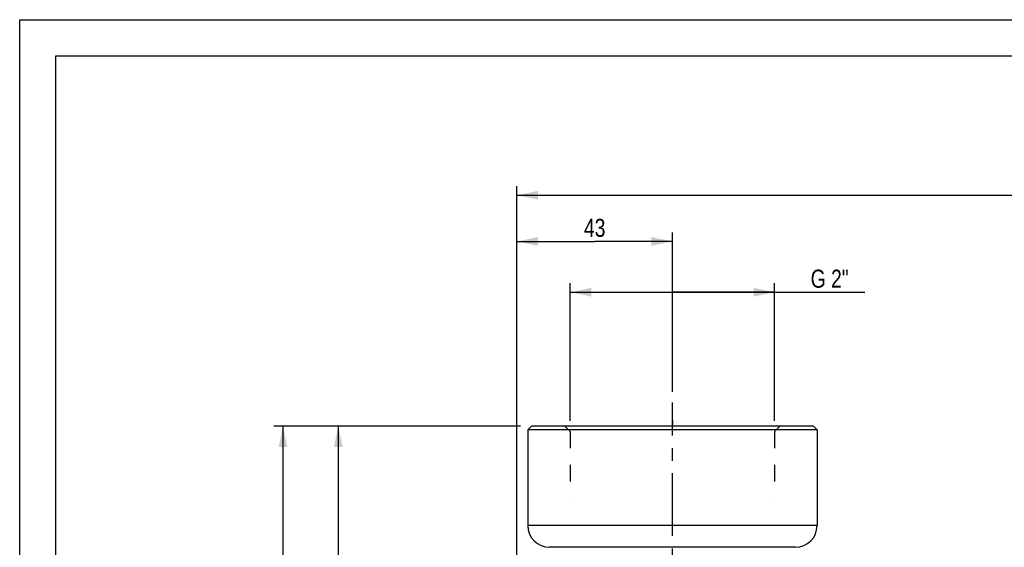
# Model space of a CAD drawing. Header units: millimetres. Extents: x 0 to 841, y 0 to 594.
# Tile 5 of 11: x 0 to 272, y 448 to 594. Entities that reach past the tile are written whole.
import ezdxf

# ---------------------------------------------------------------- set-up
doc = ezdxf.new("R2010")
doc.units = ezdxf.units.MM
doc.header["$LTSCALE"] = 46.2
doc.linetypes.add('CENTER', pattern=[0.6, 0.375, -0.075, 0.075, -0.075])
doc.linetypes.add('HIDDEN', pattern=[0.2, 0.1, -0.1])
doc.layers.get('0').update_dxf_attribs({"linetype": 'CONTINUOUS'})
for name, color, linetype in [('ASSI', 7, 'CONTINUOUS'), ('CURVE', 7, 'CONTINUOUS'), ('GEOM', 7, 'CONTINUOUS'), ('QUOTE', 7, 'CONTINUOUS')]:
    doc.layers.add(name, color=color, linetype=linetype)
doc.styles.get("Standard").update_dxf_attribs({"font": 'txt', "width": 0.8})
doc.dimstyles.new('DIMSTYLE_1', dxfattribs={"dimtxt": 5, "dimasz": 5.8, "dimexe": 1.25, "dimexo": 1.5, "dimtad": 1, "dimdec": 3, "dimdsep": 46, "dimtxsty": 'Standard', "dimblk": '_FILLED', "dimblk1": '_FILLED', "dimblk2": '_FILLED', "dimcen": 0.09, "dimadec": 3, "dimazin": 2, "dimtp": 0.3, "dimtm": 0.3, "dimtfac": 1, "dimtdec": 3, "dimtofl": 0, "dimtmove": 0, "dimatfit": 3, "dimldrblk": '_FILLED', "dimfxl": 1, "dimtolj": 1, "dimarcsym": 0})
doc.dimstyles.new('DIMSTYLE_2', dxfattribs={"dimtxt": 5, "dimasz": 5.8, "dimexe": 1.25, "dimexo": 1.5, "dimtad": 1, "dimdec": 3, "dimdsep": 46, "dimtxsty": 'Standard', "dimblk": '_FILLED', "dimblk1": '_FILLED', "dimblk2": '_FILLED', "dimcen": 0.09, "dimadec": 3, "dimazin": 2, "dimtp": 0.5, "dimtm": 0.5, "dimtfac": 1, "dimtdec": 3, "dimtofl": 0, "dimtmove": 0, "dimatfit": 3, "dimldrblk": '_FILLED', "dimfxl": 1, "dimtolj": 1, "dimarcsym": 0})
doc.dimstyles.new('DIMSTYLE_3', dxfattribs={"dimtxt": 5, "dimasz": 5.8, "dimexe": 1.25, "dimexo": 1.5, "dimtad": 1, "dimdec": 0, "dimdsep": 46, "dimtxsty": 'Standard', "dimblk": '_FILLED', "dimblk1": '_FILLED', "dimblk2": '_FILLED', "dimcen": 0.09, "dimadec": 0, "dimazin": 2, "dimtp": 0.5, "dimtm": 0.5, "dimtfac": 1, "dimtdec": 0, "dimtofl": 0, "dimtmove": 0, "dimatfit": 3, "dimldrblk": '_FILLED', "dimfxl": 1, "dimtolj": 1, "dimarcsym": 0})

# ---------------------------------------------------------------- blocks, each defined once
blk = doc.blocks.new('_FILLED')
at = {"color": 0, "linetype": 'ByBlock'}
blk.add_solid([(0, 0), (-1, 0.207), (-1, -0.207)], dxfattribs=at)
blk = doc.blocks.new('*D2')
at = {"layer": 'QUOTE', "color": 2, "linetype": 'Continuous'}
for p, q in [((152.3, 519.92), (152.3, 521.17)), ((208.8, 519.92), (208.8, 521.17)), ((152.3, 483.17), (152.3, 519.92)), ((152.3, 518.67), (180.55, 518.67)), ((208.8, 518.67), (180.55, 518.67)), ((180.55, 518.67), (233.78, 518.67)), ((208.8, 483.17), (208.8, 519.92))]:
    blk.add_line(p, q, dxfattribs=at)
at = {"layer": 'QUOTE', "color": 2, "linetype": 'Continuous', "xscale": 5.8, "yscale": 5.8, "zscale": 5.8, "rotation": 180}
blk.add_blockref('_FILLED', (152.3, 518.67), dxfattribs=at)
at = {"layer": 'QUOTE', "color": 2, "linetype": 'Continuous', "xscale": 5.8, "yscale": 5.8, "zscale": 5.8}
blk.add_blockref('_FILLED', (208.8, 518.67), dxfattribs=at)
at = {"layer": 'QUOTE', "color": 2, "linetype": 'Continuous', "insert": (218.78, 524.92), "char_height": 5, "width": 22.5, "attachment_point": 1, "line_spacing_factor": 0.9}
blk.add_mtext('G 2"', dxfattribs=at)
blk = doc.blocks.new('*D5')
at = {"layer": 'QUOTE', "color": 2, "linetype": 'Continuous'}
for p, q in [((138.55, 481.67), (85.63, 481.67)), ((88.13, 481.67), (88.13, 406.67)), ((88.13, 331.67), (88.13, 406.67)), ((128.55, 331.67), (85.63, 331.67))]:
    blk.add_line(p, q, dxfattribs=at)
at = {"layer": 'QUOTE', "color": 2, "linetype": 'Continuous', "xscale": 5.8, "yscale": 5.8, "zscale": 5.8}
for p, rotation in [((88.13, 481.67), 90), ((88.13, 331.67), 270)]:
    blk.add_blockref('_FILLED', p, dxfattribs=dict(at, rotation=rotation))
at = {"layer": 'QUOTE', "color": 2, "linetype": 'Continuous', "insert": (81.88, 406.67), "char_height": 5, "width": 15.5357, "attachment_point": 2, "rotation": 90, "line_spacing_factor": 0.9}
blk.add_mtext('150', dxfattribs=at)
blk = doc.blocks.new('*D6')
at = {"layer": 'QUOTE', "color": 2, "linetype": 'Continuous'}
for p, q in [((138.55, 481.67), (70.32, 481.67)), ((72.82, 481.67), (72.82, 358.17)), ((72.82, 234.67), (72.82, 358.17)), ((199.05, 234.67), (70.32, 234.67))]:
    blk.add_line(p, q, dxfattribs=at)
at = {"layer": 'QUOTE', "color": 2, "linetype": 'Continuous', "xscale": 5.8, "yscale": 5.8, "zscale": 5.8}
for p, rotation in [((72.82, 481.67), 90), ((72.82, 234.67), 270)]:
    blk.add_blockref('_FILLED', p, dxfattribs=dict(at, rotation=rotation))
at = {"layer": 'QUOTE', "color": 2, "linetype": 'Continuous', "insert": (66.57, 358.17), "char_height": 5, "width": 17.6786, "attachment_point": 2, "rotation": 90, "line_spacing_factor": 0.9}
blk.add_mtext('247', dxfattribs=at)
blk = doc.blocks.new('*D7')
at = {"layer": 'QUOTE', "color": 2, "linetype": 'Continuous'}
for p, q in [((137.55, 373.76), (137.55, 547.98)), ((453.85, 392.88), (453.85, 547.98)), ((137.55, 545.48), (295.7, 545.48)), ((453.85, 545.48), (295.7, 545.48))]:
    blk.add_line(p, q, dxfattribs=at)
at = {"layer": 'QUOTE', "color": 2, "linetype": 'Continuous', "xscale": 5.8, "yscale": 5.8, "zscale": 5.8, "rotation": 180}
blk.add_blockref('_FILLED', (137.55, 545.48), dxfattribs=at)
at = {"layer": 'QUOTE', "color": 2, "linetype": 'Continuous', "xscale": 5.8, "yscale": 5.8, "zscale": 5.8}
blk.add_blockref('_FILLED', (453.85, 545.48), dxfattribs=at)
at = {"layer": 'QUOTE', "color": 2, "linetype": 'Continuous', "insert": (295.7, 551.73), "char_height": 5, "width": 15.5357, "attachment_point": 2, "line_spacing_factor": 0.9}
blk.add_mtext('316', dxfattribs=at)
blk = doc.blocks.new('*D8')
at = {"layer": 'QUOTE', "color": 2, "linetype": 'Continuous'}
for p, q in [((137.55, 373.76), (137.55, 535.22)), ((180.55, 491.17), (180.55, 535.22)), ((137.55, 532.72), (159.05, 532.72)), ((180.55, 532.72), (159.05, 532.72))]:
    blk.add_line(p, q, dxfattribs=at)
at = {"layer": 'QUOTE', "color": 2, "linetype": 'Continuous', "xscale": 5.8, "yscale": 5.8, "zscale": 5.8, "rotation": 180}
blk.add_blockref('_FILLED', (137.55, 532.72), dxfattribs=at)
at = {"layer": 'QUOTE', "color": 2, "linetype": 'Continuous', "xscale": 5.8, "yscale": 5.8, "zscale": 5.8}
blk.add_blockref('_FILLED', (180.55, 532.72), dxfattribs=at)
at = {"layer": 'QUOTE', "color": 2, "linetype": 'Continuous', "insert": (159.05, 538.97), "char_height": 5, "width": 11.25, "attachment_point": 2, "line_spacing_factor": 0.9}
blk.add_mtext('43', dxfattribs=at)

msp = doc.modelspace()

# ---------------------------------------------------------------- linework, layer by layer
at = {"color": 7, "linetype": 'Continuous'}
for p, q in [((0, 0), (0, 594)), ((0, 594), (840, 594)), ((10, 10), (10, 584)), ((10, 584), (830, 584))]:
    msp.add_line(p, q, dxfattribs=at)
at = {"layer": 'ASSI', "color": 2, "linetype": 'CENTER'}
msp.add_line((180.5521, 423.5942), (180.5521, 488.1747), dxfattribs=at)
at = {"layer": 'CURVE', "color": 40, "linetype": 'Continuous'}
msp.add_line((180.5521, 483.1747), (180.5554, 481.6926), dxfattribs=at)
at = {"layer": 'GEOM', "color": 7, "linetype": 'Continuous'}
for p, q in [((140.5521, 480.6747), (141.5521, 481.6747)), ((140.5521, 480.6747), (140.5521, 454.1747)), ((220.5521, 480.6747), (140.5521, 480.6747)), ((219.5521, 481.6747), (141.5521, 481.6747)), ((220.5521, 480.6747), (219.5521, 481.6747)), ((220.5521, 480.6747), (220.5521, 454.1747)), ((214.5521, 448.1747), (146.5521, 448.1747))]:
    msp.add_line(p, q, dxfattribs=at)
at = {"layer": 'GEOM', "color": 8, "linetype": 'HIDDEN'}
for p, q in [((152.3021, 480.1747), (150.8021, 481.6747)), ((152.3021, 480.1747), (152.3021, 461.6747)), ((208.8021, 480.1747), (210.3021, 481.6747)), ((208.8021, 480.1747), (208.8021, 461.6747))]:
    msp.add_line(p, q, dxfattribs=at)
at = {"layer": 'GEOM', "color": 9, "linetype": 'Continuous'}
msp.add_line((220.5521, 454.1747), (140.5521, 454.1747), dxfattribs=at)
at = {"layer": 'GEOM', "color": 7, "linetype": 'Continuous'}
for centre, start, end in [((146.5521, 454.1747), 180, 270), ((214.5521, 454.1747), 270, 360)]:
    msp.add_arc(centre, 6, start, end, dxfattribs=at)

# ---------------------------------------------------------------- dimensions: what is measured, and where the dimension line sits
at = {"layer": 'QUOTE', "color": 2, "linetype": 'Continuous'}
dim = msp.add_linear_dim(base=(453.8521, 545.4786), p1=(137.5521, 372.2622), p2=(453.8521, 391.3821), dimstyle='DIMSTYLE_3', dxfattribs=at)
dim.commit()
dim.dimension.update_dxf_attribs({"geometry": '*D7', "text_midpoint": (294.9878, 545.4786), "dimtype": 160})
for base, p1, p2, angle, dimstyle, picture, middle in [((137.5521, 532.7159), (180.5521, 489.6747), (137.5521, 372.2622), 180, 'DIMSTYLE_1', '*D8', (158.3378, 532.7159)), ((72.8169, 234.6747), (140.0521, 481.6747), (200.5521, 234.6747), 270, 'DIMSTYLE_2', '*D6', (72.8169, 357.4604)), ((88.1304, 481.6747), (130.0521, 331.6747), (140.0521, 481.6747), 90, 'DIMSTYLE_2', '*D5', (88.1304, 405.9604))]:
    dim = msp.add_linear_dim(base=base, p1=p1, p2=p2, angle=angle, dimstyle=dimstyle, dxfattribs=at)
    dim.commit()
    dim.dimension.update_dxf_attribs({"geometry": picture, "text_midpoint": middle, "dimtype": 160})
dim = msp.add_linear_dim(base=(208.8021, 518.6662), p1=(152.3021, 481.6747), p2=(208.8021, 481.6747), text='<>G 2"', dimstyle='DIMSTYLE_1', dxfattribs=at)
dim.commit()
dim.dimension.update_dxf_attribs({"geometry": '*D2', "text_midpoint": (225.5654, 518.6662), "dimtype": 160})

doc.saveas('drawing.dxf')
